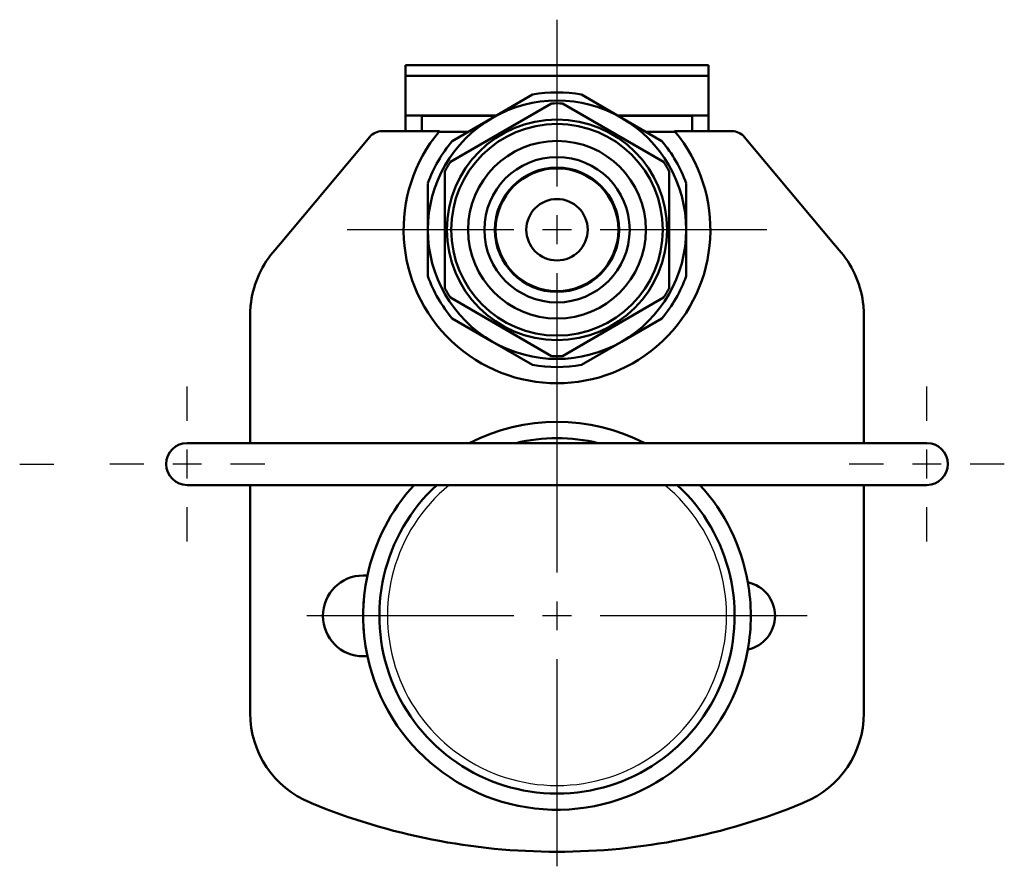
# Model space of a CAD drawing. Extents: x -36 to 402, y 59 to 368.
# Tile 6 of 9: x 341 to 402, y 137 to 189. Entities that reach past the tile are written whole.
import ezdxf

# ---------------------------------------------------------------- set-up
doc = ezdxf.new("R2010")
doc.units = 0
doc.header["$MEASUREMENT"] = 0
doc.linetypes.add('CENTER2', pattern=[28.575, 19.05, -3.175, 3.175, -3.175])
for name, color, linetype, lineweight in [('Smart Centers', 7, 'CENTER2', 25), ('Visible', 7, 'Continuous', 50), ('Visible Narrow', 7, 'Continuous', 25)]:
    doc.layers.add(name, color=color, linetype=linetype, lineweight=lineweight)

msp = doc.modelspace()

# ---------------------------------------------------------------- linework, layer by layer
at = {"layer": 'Smart Centers', "color": 7}
for p, q in [((374.442, 178.846), (374.442, 189.167)), ((374.442, 178.846), (374.442, 186.492)), ((371.763, 176.167), (361.442, 176.167)), ((371.763, 176.167), (364.117, 176.167)), ((387.442, 176.167), (377.121, 176.167)), ((384.767, 176.167), (377.121, 176.167)), ((374.442, 163.167), (374.442, 173.488)), ((374.442, 165.842), (374.442, 173.488)), ((374.442, 154.946), (374.442, 167.767)), ((351.542, 164.346), (351.542, 166.467)), ((397.342, 164.346), (397.342, 166.467)), ((341.168, 161.667), (343.289, 161.667)), ((348.863, 161.667), (346.742, 161.667)), ((356.342, 161.667), (354.221, 161.667)), ((394.663, 161.667), (392.542, 161.667)), ((402.142, 161.667), (400.021, 161.667)), ((351.542, 156.867), (351.542, 158.988)), ((397.342, 156.867), (397.342, 158.988)), ((371.763, 152.267), (358.942, 152.267)), ((389.942, 152.267), (377.121, 152.267)), ((374.442, 136.767), (374.442, 149.588))]:
    msp.add_line(p, q, dxfattribs=at)
at = {"layer": 'Smart Centers', "color": 7, "linetype": 'Continuous'}
for p, q in [((374.442, 175.274), (374.442, 177.06)), ((374.442, 175.274), (374.442, 177.06)), ((375.335, 176.167), (373.549, 176.167)), ((375.335, 176.167), (373.549, 176.167)), ((351.542, 160.774), (351.542, 162.56)), ((397.342, 160.774), (397.342, 162.56)), ((352.435, 161.667), (350.649, 161.667)), ((398.235, 161.667), (396.449, 161.667)), ((362.442, 151.374), (362.442, 153.16)), ((374.442, 151.374), (374.442, 153.16)), ((363.335, 152.267), (361.549, 152.267)), ((375.335, 152.267), (373.549, 152.267))]:
    msp.add_line(p, q, dxfattribs=at)
at = {"layer": 'Visible'}
for p, q in [((365.067, 186.362), (383.817, 186.362)), ((365.067, 186.362), (365.067, 185.695)), ((383.817, 186.362), (383.817, 185.695)), ((365.067, 185.695), (365.067, 183.244)), ((365.067, 185.695), (383.817, 185.695)), ((383.817, 185.695), (383.817, 183.244)), ((370.442, 183.095), (372.929, 184.531)), ((375.954, 184.531), (378.442, 183.095)), ((367.841, 180.37), (374.102, 183.985)), ((374.781, 183.985), (381.042, 180.37)), ((365.067, 183.244), (370.7, 183.244)), ((365.067, 183.244), (365.067, 182.267)), ((366.067, 183.21), (366.067, 182.267)), ((370.641, 183.21), (366.067, 183.21)), ((367.954, 181.659), (370.442, 183.095)), ((378.184, 183.244), (383.817, 183.244)), ((382.817, 183.21), (378.243, 183.21)), ((378.442, 183.095), (380.929, 181.659)), ((382.817, 183.21), (382.817, 182.267)), ((383.817, 183.244), (383.817, 182.267)), ((357.313, 175.321), (362.842, 181.91)), ((363.608, 182.267), (367.159, 182.267)), ((368.949, 182.233), (367.131, 182.233)), ((381.753, 182.233), (379.935, 182.233)), ((385.276, 182.267), (381.725, 182.267)), ((391.57, 175.321), (386.042, 181.91)), ((367.502, 172.552), (367.502, 179.782)), ((381.382, 179.782), (381.382, 172.552)), ((366.442, 176.167), (366.442, 179.039)), ((382.442, 179.039), (382.442, 176.167)), ((366.442, 173.295), (366.442, 176.167)), ((382.442, 176.167), (382.442, 173.295)), ((356.846, 174.764), (357.313, 175.321)), ((392.038, 174.764), (391.57, 175.321)), ((374.102, 168.349), (367.841, 171.964)), ((381.042, 171.964), (374.781, 168.349)), ((355.442, 162.967), (355.442, 170.907)), ((393.442, 162.967), (393.442, 170.907)), ((370.442, 169.239), (367.954, 170.675)), ((380.929, 170.675), (378.442, 169.239)), ((372.929, 167.803), (370.442, 169.239)), ((378.442, 169.239), (375.954, 167.803)), ((351.542, 162.967), (397.342, 162.967)), ((397.342, 160.367), (351.542, 160.367)), ((355.442, 146.251), (355.442, 160.367)), ((393.442, 146.251), (393.442, 160.367)), ((362.705, 154.767), (362.442, 154.767)), ((362.442, 149.767), (362.705, 149.767))]:
    msp.add_line(p, q, dxfattribs=at)
for radius in [6.825, 6.55, 5.5, 4.5, 3.85, 3.8, 1.9]:
    msp.add_circle((374.442, 176.167), radius, dxfattribs=at)
for centre, radius, start, end in [((374.442, 176.167), 8, 60, 120), ((374.442, 176.167), 8.5, 79.74992, 100.25008), ((374.442, 176.167), 7.825, 87.51363, 92.48637), ((374.442, 176.167), 8, 120, 180), ((374.442, 176.167), 8, 0, 60), ((363.608, 181.267), 1, 90.0035, 140.00585), ((374.442, 176.167), 9.5, 140.05102, 39.94898), ((385.276, 181.267), 1, 39.99415, 89.9965), ((374.442, 176.167), 8.5, 139.74992, 160.25008), ((374.442, 176.167), 8.5, 19.74992, 40.25008), ((374.442, 176.167), 7.825, 147.51363, 152.48637), ((374.442, 176.167), 7.825, 27.51363, 32.48637), ((374.442, 176.167), 8, 180, 240), ((374.442, 176.167), 8, 300, 0), ((374.442, 176.167), 8.5, 199.74992, 220.25008), ((374.442, 176.167), 8.5, 319.74992, 340.25008), ((374.442, 176.167), 7.825, 207.51363, 212.48637), ((374.442, 176.167), 7.825, 327.51363, 332.48637), ((374.442, 176.167), 8, 240, 300), ((374.442, 176.167), 7.825, 267.51363, 272.48637), ((374.442, 176.167), 8.5, 259.74992, 280.25008), ((374.442, 152.267), 12, 63.08343, 116.91657), ((351.542, 161.667), 1.3, 90, 270), ((374.442, 152.267), 11, 76.58799, 103.41201), ((397.342, 161.667), 1.3, 270, 90), ((374.442, 152.267), 12, 137.54585, 167.9753), ((374.442, 152.267), 11, 132.57743, 47.42257), ((374.442, 152.267), 12, 9.97279, 42.45415), ((362.442, 152.267), 2.5, 90, 270), ((374.442, 152.267), 12, 167.9753, 192.0247), ((385.817, 152.267), 2.125, 282.05152, 77.94848), ((374.442, 152.267), 12, 350.02721, 9.97279), ((374.442, 152.267), 12, 192.0247, 350.02721), ((361.442, 146.251), 6, 180.08387, 247.52049), ((387.442, 146.251), 6, 292.47951, 359.91613)]:
    msp.add_arc(centre, radius, start, end, dxfattribs=at)
for points in [[(355.468, 171.467), (355.581, 172.671), (356.068, 173.837), (356.846, 174.764)], [(393.416, 171.467), (393.303, 172.671), (392.815, 173.837), (392.038, 174.764)], [(355.442, 170.907), (355.442, 171.094), (355.451, 171.281), (355.468, 171.467)], [(393.442, 170.907), (393.442, 171.094), (393.433, 171.281), (393.416, 171.467)], [(355.442, 146.242), (355.442, 146.245), (355.442, 146.248), (355.442, 146.251)], [(393.442, 146.242), (393.442, 146.245), (393.442, 146.248), (393.442, 146.251)], [(359.235, 140.671), (359.206, 140.683), (359.177, 140.695), (359.148, 140.706)], [(374.442, 137.667), (369.242, 137.667), (364.044, 138.694), (359.235, 140.671)], [(374.442, 137.667), (379.642, 137.667), (384.84, 138.694), (389.649, 140.671)], [(389.649, 140.671), (389.678, 140.683), (389.707, 140.695), (389.736, 140.706)]]:
    msp.add_open_spline(points, degree=3, dxfattribs=at)
at = {"layer": 'Visible Narrow'}
msp.add_arc((374.442, 152.267), 10.5, 129.51765, 50.48235, dxfattribs=at)

doc.saveas('drawing.dxf')
